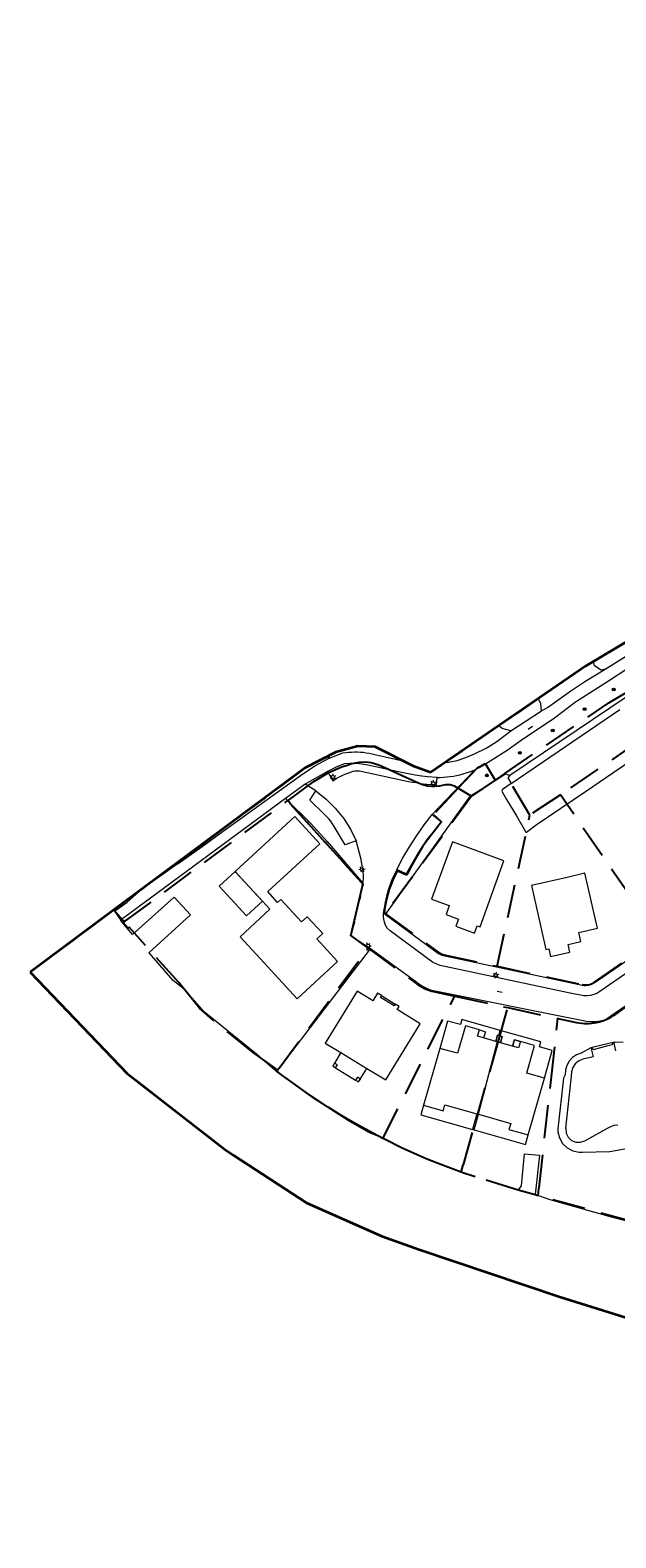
# Model space of a CAD drawing. Header units: metres. Extents: x 89872 to 94585, y 463299 to 469000.
# Tile 92 of 230: x 89872 to 89983, y 466177 to 466465. Entities that reach past the tile are written whole.
import ezdxf
from ezdxf.enums import TextEntityAlignment as Align

# ---------------------------------------------------------------- set-up
doc = ezdxf.new("R2010")
doc.units = ezdxf.units.M
doc.linetypes.add('HIDDEN', pattern=[9.525, 6.35, -3.175])
doc.layers.get('0').update_dxf_attribs({"linetype": 'CONTINUOUS'})
for name, color, linetype, lineweight in [('B-WE-GK-BESCHOEIING-G', 251, 'CONTINUOUS', 13), ('B-WE-GR-BEPLANTING_CULTUUR-G', 251, 'CONTINUOUS', 13), ('B-WE-GR-BOOM-S', 251, 'CONTINUOUS', 13), ('B-WE-IE-TERREINAFSCHEIDING-G', 251, 'CONTINUOUS', 13), ('B-WE-IE-TERREINAFSCHEIDING_KUNSTMATIG_HEKWERK-G', 251, 'CONTINUOUS', 13), ('B-WE-KL-ET_LS_OV_LICHTMAST-S', 251, 'CONTINUOUS', 13), ('B-WE-OB-BESCHOEIING-G', 251, 'CONTINUOUS', 13), ('B-WE-OG-TOPOGRAFIE_BEBOUWING-GV', 251, 'CONTINUOUS', 13), ('B-WE-OG-TOPOGRAFIE_BEBOUWING_LUIFEL-GV', 251, 'CONTINUOUS', 13), ('B-WE-OG-TOPOGRAFIE_HUISNUMMER-T25', 251, 'CONTINUOUS', 13), ('B-WE-OG-TOPOGRAFIE_STRAATNAAM-T18', 251, 'CONTINUOUS', 13), ('B-WE-OG-TOPOGRAFIE_WATER-GV', 251, 'CONTINUOUS', 13), ('B-WE-VH-VERHARDING-GV', 251, 'CONTINUOUS', 13), ('B_OVERBOUWLIJN_LIJN_1', 251, 'CONTINUOUS', 13), ('G04', 7, 'gemeentegr', 35), ('Percelen', 10, 'HIDDEN', 25)]:
    doc.layers.add(name, color=color, linetype=linetype, lineweight=lineweight)
doc.styles.get("Standard").update_dxf_attribs({"font": 'isocp.shx'})
doc.linetypes.add('gemeentegr', pattern='A,1,-2.25,[1,RTW.shx,S=1.25,R=0,X=0,Y=0],-2.25', length=5.5)

# ---------------------------------------------------------------- blocks, each defined once
blk = doc.blocks.new('Q_BOOM')
for radius in [0.27, 0.18, 0.09]:
    blk.add_circle((0, 0), radius)
blk = doc.blocks.new('OGT_BLOK2_AUTOCAD_OD_1_FMEBLOCK2')
at = {"layer": 'B-WE-VH-VERHARDING-GV'}
blk.add_line((9.74, -1.01), (9.74, -1.01), dxfattribs=at)
blk.add_lwpolyline([(-9.74, 0.82), (-9.19, 0.9), (-8.63, 0.95), (-8.07, 0.99), (-7.51, 1.01), (-6.95, 1.01), (-6.39, 0.98), (-5.83, 0.94), (-5.28, 0.87), (-4.72, 0.79), (-4.17, 0.68), (-3.63, 0.55), (-3.09, 0.41), (1.68, -0.66)], dxfattribs=at)
blk = doc.blocks.new('Q_LICHTMAST')
for points in [[(-0.26, 0.15), (-0.52, 0.3)], [(0, 0.3), (0, 0.6)], [(0.26, 0.15), (0.52, 0.3)], [(-0.26, -0.15), (-0.52, -0.3)], [(0, -0.3), (0, -0.6)], [(0.26, -0.15), (0.52, -0.3)]]:
    blk.add_lwpolyline(points)
blk.add_circle((0, 0), 0.3)
blk = doc.blocks.new('OGT_BLOK2_AUTOCAD_OD_1_FMEBLOCK12')
at = {"layer": 'B-WE-GR-BEPLANTING_CULTUUR-G'}
blk.add_line((-3.08, -2.27), (-3.28, -1.42), dxfattribs=at)
blk.add_lwpolyline([(2.88, 2.27), (3.28, 0.14), (3.03, -0.35)], dxfattribs=at)

msp = doc.modelspace()

# ---------------------------------------------------------------- linework, layer by layer
at = {"layer": 'B-WE-GK-BESCHOEIING-G'}
msp.add_lwpolyline([(89965.01, 466243.51), (89965.46, 466244.2), (89966.08, 466250.34), (89968.9, 466250.08), (89968.09, 466242.57)], dxfattribs=at)
at = {"layer": 'B-WE-GR-BEPLANTING_CULTUUR-G'}
for p, q in [((89958.66, 466324.59), (89960.47, 466321.5)), ((89904.67, 466308.91), (89904.28, 466309.01))]:
    msp.add_line(p, q, dxfattribs=at)
for points in [[(89981.4, 466342.73), (89980.67, 466342.54), (89979.39, 466343.32)], [(89969.27, 466334.75), (89969.18, 466336.16), (89968.66, 466337.08), (89968.66, 466337.08)], [(89963.48, 466330.93), (89961.8, 466331.42), (89961.19, 466331.9), (89961.18, 466331.94)], [(89928.71, 466325.66), (89928.89, 466326.02), (89928.87, 466326.25)]]:
    msp.add_lwpolyline(points, dxfattribs=at)
at = {"layer": 'B-WE-IE-TERREINAFSCHEIDING-G'}
for points in [[(89939.58, 466295.93), (89955.8, 466318.57), (89960.47, 466321.5)], [(89960.47, 466321.5), (89962.43, 466322.73), (89963.29, 466322.45)], [(89920.51, 466318.02), (89925.32, 466313.36), (89928.49, 466309.82), (89935.29, 466301.93)], [(89918.95, 466265.91), (89919.05, 466266.29), (89936.7, 466289.37)]]:
    msp.add_lwpolyline(points, dxfattribs=at)
at = {"layer": 'B-WE-IE-TERREINAFSCHEIDING_KUNSTMATIG_HEKWERK-G'}
msp.add_line((89889.64, 466294.59), (89890.06, 466294.9), dxfattribs=at)
at = {"layer": 'B-WE-OB-BESCHOEIING-G'}
for p, q in [((89887.96, 466296.62), (89887.83, 466296.8)), ((89887.98, 466296.59), (89887.96, 466296.62)), ((89888.01, 466296.55), (89887.98, 466296.59))]:
    msp.add_line(p, q, dxfattribs=at)
at = {"layer": 'B-WE-OG-TOPOGRAFIE_BEBOUWING-GV'}
for p, q in [((89962.14, 466306.17), (89952.34, 466309.77)), ((89910.94, 466304.12), (89911.1, 466303.95)), ((89911.1, 466303.95), (89912.79, 466302.11)), ((89977.57, 466303.8), (89974.21, 466303.01)), ((89960.88, 466271.67), (89960.58, 466271.76)), ((89961.5, 466271.49), (89960.88, 466271.67)), ((89931.08, 466269.62), (89936.05, 466266.59)), ((89949.92, 466270.41), (89946.83, 466259.57)), ((89929.52, 466267.06), (89930.08, 466266.7)), ((89934.82, 466264.58), (89934.25, 466264.94)), ((89966.79, 466253.92), (89969.86, 466264.75)), ((89956.16, 466254.98), (89956.46, 466254.89))]:
    msp.add_line(p, q, dxfattribs=at)
for points in [[(89916.16, 466298.46), (89917.58, 466296.93), (89911.89, 466291.69), (89915.68, 466287.54), (89922.73, 466279.88), (89930.46, 466287), (89926.52, 466291.3), (89927.62, 466292.31), (89924.66, 466295.51), (89923.58, 466294.52), (89919.62, 466298.79), (89919.04, 466298.25), (89917.16, 466300.29), (89927.07, 466309.43), (89922.33, 466314.6), (89911.02, 466304.2), (89910.94, 466304.12)], [(89952.34, 466309.77), (89948.35, 466298.87), (89951.74, 466297.63), (89951.12, 466295.94), (89953.5, 466295.06), (89952.98, 466293.69), (89956.54, 466292.37), (89957.05, 466293.79), (89957.59, 466293.6), (89962.14, 466306.17)], [(89974.21, 466303.01), (89967.38, 466301.44), (89967.64, 466300.33), (89970.15, 466289.25), (89970.69, 466289.37), (89971.02, 466287.91), (89974.69, 466288.76), (89974.37, 466290.22), (89976.8, 466290.78), (89976.44, 466292.52), (89979.94, 466293.32), (89977.57, 466303.8)], [(89912.79, 466302.11), (89915.5, 466299.19), (89916.16, 466298.46)], [(89936.05, 466266.59), (89939.64, 466264.41), (89946.2, 466275.11), (89941.83, 466277.8), (89942.19, 466278.39), (89941.45, 466278.85), (89941.25, 466278.51), (89940.73, 466278.83), (89938.6, 466280.13), (89938.81, 466280.47), (89938.04, 466280.95), (89937.17, 466279.5), (89936.8, 466279.72), (89934.16, 466281.35), (89928.08, 466271.44), (89931.08, 466269.62)], [(89958.28, 466272.41), (89957.13, 466272.73), (89957.48, 466273.93)], [(89960.88, 466271.67), (89957.21, 466257.89), (89957.31, 466257.86)], [(89965.28, 466271.73), (89964.92, 466270.53), (89963.8, 466270.85)], [(89930.08, 466266.7), (89930.46, 466267.27), (89929.87, 466267.63), (89929.52, 466267.06)], [(89934.25, 466264.94), (89933.89, 466264.37), (89934.46, 466264.01), (89934.82, 466264.58)]]:
    msp.add_lwpolyline(points, dxfattribs=at)
at = {"layer": 'B-WE-OG-TOPOGRAFIE_BEBOUWING_LUIFEL-GV'}
for p, q in [((89912.79, 466302.11), (89910.94, 466304.12)), ((89916.16, 466298.46), (89912.79, 466302.11)), ((89960.58, 466271.76), (89958.28, 466272.41)), ((89961.19, 466272.85), (89961.45, 466273.84)), ((89963.8, 466270.85), (89961.5, 466271.49)), ((89974.96, 466265.13), (89973.87, 466255.18)), ((89956.46, 466254.89), (89957.31, 466257.86))]:
    msp.add_line(p, q, dxfattribs=at)
for points in [[(89910.94, 466304.12), (89907.9, 466301.32), (89913.12, 466295.66), (89916.16, 466298.46)], [(89961.45, 466273.84), (89954.11, 466275.92), (89953.85, 466274.95), (89951.39, 466275.59), (89949.92, 466270.41)], [(89957.48, 466273.93), (89954.79, 466274.7), (89953.32, 466269.51), (89949.92, 466270.41)], [(89960.58, 466271.76), (89960.91, 466272.93), (89961.19, 466272.85)], [(89961.19, 466272.85), (89961.83, 466272.66), (89961.5, 466271.49)], [(89969.86, 466264.75), (89971.35, 466270), (89968.93, 466270.69), (89969.2, 466271.65), (89961.45, 466273.84)], [(89963.8, 466270.85), (89964.13, 466272.02), (89965.28, 466271.73)], [(89969.86, 466264.75), (89966.48, 466265.72), (89967.96, 466270.97), (89965.28, 466271.73)], [(89984.88, 466271.61), (89983.29, 466271.57), (89983.19, 466271.61), (89978.7, 466270.5), (89976.83, 466269.53), (89975.96, 466269.2), (89975.19, 466268.68), (89974.56, 466267.99), (89974.1, 466267.17), (89973.85, 466266.27), (89973.79, 466265.38), (89973.46, 466264.76), (89972.4, 466255.09)], [(89983.48, 466269.96), (89983.11, 466271.43), (89982.79, 466271.35), (89982.83, 466271.11), (89981.92, 466270.88), (89979.12, 466270.16), (89979.06, 466270.4), (89978.74, 466270.32), (89979.12, 466268.82), (89977.14, 466268.35), (89976.37, 466268), (89975.73, 466267.46), (89975.26, 466266.77), (89974.99, 466265.97), (89974.96, 466265.13)], [(89946.83, 466259.57), (89946.32, 466257.75), (89956.16, 466254.98)], [(89946.83, 466259.57), (89950.57, 466258.5), (89950.91, 466259.67), (89956.99, 466257.95), (89956.16, 466254.98)], [(89957.31, 466257.86), (89963.43, 466256.12), (89963.1, 466254.97), (89966.79, 466253.92)], [(89956.46, 466254.89), (89966.28, 466252.12), (89966.79, 466253.92)], [(89972.4, 466255.09), (89972.44, 466254.53), (89972.73, 466253.35), (89973.33, 466252.3), (89974.2, 466251.45), (89975.27, 466250.88), (89976.46, 466250.62), (89977.11, 466250.66), (89982.33, 466250.79), (89985.86, 466251.42)], [(89973.87, 466255.18), (89973.95, 466255.17), (89974.02, 466254.28), (89974.4, 466253.48), (89975.04, 466252.88), (89975.85, 466252.54), (89976.74, 466252.52), (89977.57, 466252.82), (89981.87, 466255.23), (89982.48, 466255.55), (89983.13, 466255.77), (89983.81, 466255.87)]]:
    msp.add_lwpolyline(points, dxfattribs=at)
at = {"layer": 'B-WE-OG-TOPOGRAFIE_STRAATNAAM-T18'}
for p, q in [((89966.74, 466331.29), (89967.57, 466331.85)), ((89960.84, 466281.35), (89961.82, 466281.14))]:
    msp.add_line(p, q, dxfattribs=at)
at = {"layer": 'B-WE-OG-TOPOGRAFIE_WATER-GV'}
for p, q in [((89887.96, 466296.62), (89887.84, 466296.8)), ((89887.98, 466296.59), (89887.96, 466296.62)), ((89888.01, 466296.55), (89887.98, 466296.59)), ((89889.15, 466294.89), (89888.01, 466296.55)), ((89919.84, 466265.26), (89918.95, 466265.91))]:
    msp.add_line(p, q, dxfattribs=at)
for points in [[(90106.76, 466359.07), (90097.12, 466362.96), (90086.08, 466367.1), (90080.41, 466369.2), (90076.07, 466370.64), (90072.89, 466371.13), (90065.51, 466371.22), (90060.82, 466370.21), (90051.48, 466366.4), (90044.03, 466363.53), (90032.88, 466358.93), (90029.1, 466357.35), (90025.8, 466355.77), (90022.41, 466354.61), (90019.17, 466353.16), (90016.42, 466352.24), (90014.28, 466350.78), (90011.36, 466349.87), (90000.07, 466345.42), (89995.39, 466343.64), (89985.43, 466337.35), (89963.29, 466322.45)], [(89963.49, 466320.89), (89984.2, 466335.01)], [(89963.49, 466320.89), (89961.84, 466319.77), (89961.72, 466319.42), (89962.64, 466317.83), (89964.51, 466314.72), (89965.98, 466312.18), (89966.29, 466311.62), (89966.47, 466311.65), (89968.28, 466313.01), (89977.69, 466319.37), (89989.46, 466327.48)], [(89963.29, 466322.45), (89962.86, 466321.96), (89963.49, 466320.89)], [(89894.53, 466288.65), (89902.45, 466295.85), (89899.35, 466299.21), (89891.38, 466292.1)], [(89891.38, 466292.1), (89889.12, 466294.86), (89889.15, 466294.89)], [(89918.95, 466265.91), (89915.03, 466269.34), (89905.13, 466277.31), (89901.29, 466281.62), (89899.13, 466283.38), (89894.57, 466288.6), (89894.53, 466288.65)], [(89939.09, 466253.32), (89936.39, 466254.38), (89932.56, 466256.62), (89925.79, 466260.95), (89922.44, 466263.37)], [(89986.79, 466237.15), (89982.19, 466238.38), (89970.97, 466241.54), (89968.09, 466242.57)]]:
    msp.add_lwpolyline(points, dxfattribs=at)
at = {"layer": 'B-WE-VH-VERHARDING-GV'}
for p, q in [((89981.4, 466342.73), (89985.5, 466345.24)), ((89963.48, 466330.93), (89969.27, 466334.75)), ((89928.71, 466325.66), (89931.45, 466326.72)), ((89956.63, 466323.54), (89948.48, 466314.99)), ((89924.27, 466320.78), (89920.51, 466318.02)), ((89928.56, 466323.18), (89924.27, 466320.78)), ((89926.34, 466319.49), (89924.27, 466320.78)), ((89904.67, 466308.91), (89908.66, 466311.79)), ((89900.11, 466305.65), (89904.67, 466308.91)), ((89900.11, 466305.65), (89893.12, 466300.67)), ((89899.99, 466305.83), (89900.11, 466305.65)), ((89893.12, 466300.67), (89893.1, 466300.71)), ((89887.98, 466296.59), (89887.98, 466296.59)), ((89939.18, 466296.25), (89939.58, 466295.93))]:
    msp.add_line(p, q, dxfattribs=at)
for points in [[(90060.36, 466373.62), (90053.26, 466370.59), (90047.68, 466368.13), (90038.8, 466364.89), (90034.34, 466363.3), (90032.16, 466362.48), (90027.18, 466360.68), (90012.72, 466355.59), (90011.86, 466355.28), (90005.52, 466352.77), (90002.12, 466351.08), (90000, 466349.94), (89992.9, 466346.51), (89987.64, 466343.82), (89985.55, 466342.69), (89982.04, 466340.39), (89975.79, 466336.44), (89971.79, 466333.33), (89965.4, 466329.08), (89962.73, 466327.19), (89958.66, 466324.59)], [(89969.27, 466334.75), (89970.46, 466335.41), (89974.86, 466338.58), (89977.58, 466340.37), (89981.4, 466342.73)], [(89939.58, 466295.93), (89949.65, 466288.51), (89950.3, 466288.17), (89977.39, 466282.43), (89977.81, 466282.43), (89978.23, 466282.49), (89978.63, 466282.6), (89979.02, 466282.77), (89979.38, 466282.99), (89980.26, 466283.53), (90011.25, 466304.91), (90082.25, 466333.12)], [(89950.94, 466324.9), (89951.56, 466324.96), (89953.25, 466325.29), (89954.89, 466325.86), (89956.54, 466326.54), (89958.77, 466327.63), (89960.8, 466328.91), (89963.48, 466330.93)], [(89908.66, 466311.79), (89921.8, 466321.3), (89923.38, 466322.44), (89926.09, 466324.28), (89928.71, 466325.66)], [(89931.79, 466324.63), (89930.42, 466324.16), (89928.56, 466323.18)], [(89928.56, 466323.18), (89929.54, 466321.44), (89930.39, 466321.98), (89930.93, 466322.24), (89931.47, 466322.48), (89932.02, 466322.72), (89932.57, 466322.94), (89933.13, 466323.15), (89933.42, 466323.23), (89933.73, 466323.29), (89934.04, 466323.32), (89934.34, 466323.32), (89934.65, 466323.29), (89943.96, 466321.31), (89944.66, 466321.18), (89945.35, 466321.07), (89946.05, 466320.96), (89946.75, 466320.86), (89947.45, 466320.78), (89949.3, 466320.63), (89949.43, 466322.06)], [(89949.43, 466322.06), (89947.58, 466322.19), (89946.53, 466322.32), (89945.24, 466322.49), (89942.93, 466322.95), (89940.84, 466323.38), (89938.88, 466323.82), (89935.93, 466324.44), (89934.62, 466324.67), (89933.65, 466324.75), (89932.79, 466324.75), (89931.79, 466324.63)], [(89949.43, 466322.06), (89950, 466322.06), (89950.63, 466322.09), (89951.26, 466322.15), (89951.89, 466322.22), (89952.51, 466322.32), (89953.13, 466322.44), (89953.74, 466322.57), (89954.35, 466322.73), (89954.96, 466322.91), (89955.56, 466323.1), (89956.15, 466323.32), (89956.63, 466323.54)], [(89958.66, 466324.59), (89957.83, 466324.11), (89956.63, 466323.54)], [(89920.51, 466318.02), (89889.73, 466295.33), (89889.24, 466294.98), (89889.15, 466294.89)], [(89933.99, 466310), (89931.87, 466309.19), (89929.83, 466312.72), (89929.5, 466313.22), (89929.14, 466313.71), (89928.76, 466314.18), (89928.36, 466314.63), (89927.93, 466315.06), (89925.15, 466317.71), (89926.34, 466319.49)], [(89926.34, 466319.49), (89928.27, 466317.95), (89930.02, 466316.21), (89931.57, 466314.29), (89932.9, 466312.21), (89933.99, 466310)], [(89948.48, 466314.99), (89950.22, 466313.6), (89947.47, 466310.24), (89946.62, 466308.97), (89945.8, 466307.68), (89945.02, 466306.37), (89944.26, 466305.04), (89943.54, 466303.69), (89941.73, 466304.5)], [(89941.73, 466304.5), (89942.9, 466306.71), (89944.17, 466308.86), (89945.52, 466310.97), (89946.96, 466313.01), (89948.48, 466314.99)], [(89935.29, 466301.93), (89935.35, 466302.33), (89935.39, 466302.74), (89935.4, 466303.15), (89935.38, 466303.56), (89935.34, 466303.97), (89935.16, 466305.2), (89934.93, 466306.41), (89934.66, 466307.62), (89934.34, 466308.82), (89933.99, 466310)], [(90030.81, 466305.22), (90014.56, 466298.67), (89981.52, 466275.83), (89980.81, 466275.66), (89980.09, 466275.54), (89979.36, 466275.48), (89978.63, 466275.47), (89977.9, 466275.52), (89948.41, 466281.48), (89947.74, 466281.73), (89947.09, 466282.02), (89946.46, 466282.35), (89945.85, 466282.73), (89945.27, 466283.15), (89936.7, 466289.37)], [(89941.73, 466304.5), (89940.88, 466302.75), (89940.46, 466301.65), (89940.1, 466300.55), (89939.78, 466299.42), (89939.52, 466298.29), (89939.3, 466297.14), (89939.27, 466296.96), (89939.24, 466296.79), (89939.21, 466296.61), (89939.2, 466296.43), (89939.18, 466296.25)], [(89887.98, 466296.59), (89890.4, 466298.26), (89893.12, 466300.67)], [(89936.7, 466289.37), (89932.9, 466291.89), (89935.29, 466301.93)], [(90010.88, 466302.26), (89980.4, 466281.23), (89979.85, 466280.91), (89979.27, 466280.66), (89978.65, 466280.49), (89978.02, 466280.41), (89977.38, 466280.41), (89974.45, 466281.01), (89949.98, 466286.22), (89949.68, 466286.33), (89949.39, 466286.45), (89949.1, 466286.58), (89948.81, 466286.72), (89948.53, 466286.87), (89940.44, 466292.84), (89939.88, 466293.35), (89939.61, 466293.89), (89939.4, 466294.46), (89939.26, 466295.05), (89939.19, 466295.65), (89939.18, 466296.25)]]:
    msp.add_lwpolyline(points, dxfattribs=at)
at = {"layer": 'B_OVERBOUWLIJN_LIJN_1'}
msp.add_line((89938.81, 466280.47), (89941.45, 466278.85), dxfattribs=at)
for points in [[(89957.48, 466273.93), (89958.61, 466273.58), (89958.28, 466272.41)], [(89961.5, 466271.49), (89961.83, 466272.66), (89960.91, 466272.93), (89960.58, 466271.76)], [(89965.28, 466271.73), (89964.13, 466272.02), (89963.8, 466270.85)], [(89931.08, 466269.62), (89929.87, 466267.63), (89929.52, 466267.06), (89930.08, 466266.7), (89933.89, 466264.37), (89934.46, 466264.01), (89936.05, 466266.59)]]:
    msp.add_lwpolyline(points, dxfattribs=at)
at = {"layer": 'G04', "flags": 128}
msp.add_lwpolyline([(91850.13, 468411.97), (91843.55, 468405.59), (91838.79, 468398.01), (91834.85, 468387.36), (91832.72, 468362.65), (91839.79, 468348.62), (91846.13, 468336.03), (91847.97, 468332.39), (91851.13, 468324.92), (91850.03, 468319.75), (91834.88, 468291.11), (91819.18, 468261.42), (91815.07, 468251.21), (91809.47, 468221.22), (91808.12, 468213.95), (91805.04, 468206.84), (91799.5, 468198.47), (91790.73, 468187.78), (91778.54, 468171.54), (91771.95, 468159.37), (91769.39, 468153.14), (91768.6, 468150.86), (91763, 468134.6), (91760.38, 468127.16), (91756.54, 468118.92), (91728.77, 468069.12), (91738.58, 468072.57), (91752.17, 468076.29), (91760.6, 468078.53), (91779.45, 468084.02), (91788.75, 468086.31), (91791.09, 468086.88), (91802.47, 468089.49), (91812.71, 468091.13), (91823.5, 468092.43), (91835.64, 468093.28), (91848.6, 468093.53), (91857.94, 468093.47), (91872.55, 468092.17), (91890.59, 468090.09), (91909.12, 468087.5), (91924.19, 468085.55), (91938.16, 468084.3), (91949.21, 468083.34), (91956.64, 468083.07), (91965.37, 468084.21), (91979.47, 468086.42), (91997.78, 468090.26), (92000, 468090.88), (92031.09, 468099.48), (92034.39, 468090.57), (92035.39, 468087.87), (92040.67, 468073.65), (92043.61, 468040.61), (92037.46, 468021.89), (92030.27, 468000), (92023.53, 467979.49), (92022.29, 467977.44), (92021.1, 467975.47), (92000, 467940.59), (91998.91, 467938.78), (91980.03, 467907.98), (91941.83, 467844.72), (91928.74, 467852.65), (91917.08, 467845.72), (91909.12, 467836.69), (91903.94, 467827.09), (91903.68, 467826.61), (91895.8, 467791.89), (91888.8, 467767.45), (91888.2, 467765.57), (91884.97, 467755.36), (91883.28, 467750), (91879.67, 467738.58), (91884.22, 467738.34), (91878.28, 467723.67), (91862.36, 467683.91), (91861.52, 467681.81), (91855.02, 467665.48), (91854.54, 467664.27), (91852.88, 467660.11), (91852.36, 467658.81), (91792.47, 467640.26), (91787.65, 467627.75), (91784.38, 467619.38), (91791.33, 467616.4), (91791.2, 467615.51), (91790.82, 467612.97), (91840.8, 467581.24), (91843.65, 467573.99), (91822.14, 467507.77), (91819.61, 467500), (91805.73, 467457.4), (91781.93, 467384.37), (91775.01, 467362.82), (91766.98, 467337.81), (91736.49, 467250), (91715.44, 467189.4), (91714.37, 467186.31), (91684.44, 467099.92), (91660.3, 467030.44), (91649.74, 467000), (91615.16, 466900.35), (91571.28, 466773.64), (91563.09, 466750), (91536.55, 466673.43), (91521.12, 466628.88), (91500, 466568), (91494.85, 466553.15), (91464.02, 466554.89), (91466.58, 466573.13), (91441.36, 466572.1), (91303.2, 466576.33), (91243.76, 466579.12), (91243.75, 466575.59), (91230.75, 466576.46), (91220.08, 466569.55), (91083.3, 466519.09), (91074.4, 466517.41), (91068.38, 466517.36), (91055.96, 466517.87), (91042.08, 466518.46), (91040.64, 466518.05), (91039.53, 466517.65), (91038.82, 466517.17), (91037.76, 466515.52), (91037.23, 466513.35), (91037.06, 466511.43), (91037, 466500), (91036.98, 466496.04), (91016.35, 466494.25), (91015.63, 466494.18), (91000, 466492.83), (90952.55, 466488.72), (90913.64, 466484.41), (90883.49, 466481.07), (90860.97, 466478.57), (90819.4, 466472.75), (90816.53, 466472.26), (90805.15, 466470.33), (90790.9, 466467.91), (90790.65, 466467.83), (90786.49, 466466.39), (90753.81, 466455.65), (90747.39, 466453.54), (90654.55, 466423.04), (90596.98, 466404.49), (90562.47, 466393.6), (90510.48, 466376.89), (90500, 466373.58), (90486.92, 466369.46), (90485.67, 466369.06), (90456.64, 466360.75), (90417.05, 466350.84), (90413.71, 466350), (90358.92, 466337.24), (90356.24, 466336.62), (90306.21, 466324.63), (90267.49, 466315.16), (90257.95, 466312.83), (90231.81, 466306.54), (90222.24, 466304.08), (90207.54, 466309.46), (90195.97, 466315.9), (90194.26, 466316.95), (90176.07, 466328.04), (90175.09, 466328.63), (90174.52, 466328.98), (90157.03, 466338.86), (90140.91, 466347.13), (90137.55, 466348.81), (90121.69, 466356.76), (90115.8, 466359.28), (90113.06, 466360.46), (90103.17, 466364.55), (90096.01, 466367.31), (90093.68, 466368.25), (90084.28, 466372.05), (90073.34, 466375.83), (90065.02, 466379.45), (90055.03, 466376.08), (90052.22, 466375.13), (90000, 466355.18), (89993.35, 466352.63), (89977.66, 466343.27), (89948.17, 466323), (89945.04, 466324.15), (89937.63, 466327.88), (89934.29, 466328.04), (89930.12, 466326.89), (89924.29, 466323.87), (89887.83, 466296.8), (89871.9, 466284.97), (89890.37, 466265.63), (89909.15, 466251.02), (89910.71, 466250), (89924.52, 466240.97), (89938.91, 466234.61), (89946.01, 466232.06), (89972.78, 466223.04), (89991.66, 466217.12), (90000, 466214.72), (90008.93, 466212.15), (90053.17, 466197.99), (90131.05, 466177.04), (90246.78, 466147.88), (90381.64, 466120.49), (90419.11, 466113.14), (90486.12, 466099.12), (90500, 466095.31), (90508.62, 466092.94), (90528.26, 466086.81), (90549.57, 466078.72), (90573.68, 466068.23), (90592.78, 466058.74), (90613.33, 466046.39), (90639.73, 466025.12), (90660.89, 466007.96), (90668.38, 466000), (90669.74, 465998.55), (90706.41, 465954.13), (90719.34, 465939.06), (90732.77, 465921.48), (90749.27, 465894.73), (90758.59, 465878.45), (90765.69, 465864.27), (90769.72, 465854.25), (90777.94, 465830.24), (90785.15, 465805.74), (90795.9, 465764.18), (90799.08, 465750), (90804.64, 465725.13), (90808.64, 465705.73), (90811.48, 465686.28), (90813.51, 465667.73), (90814.33, 465653.29), (90814.31, 465632.37), (90813.48, 465615.87), (90807.88, 465558.14), (90805.43, 465519.02), (90803.42, 465500), (90802.3, 465489.38), (90800.77, 465474.98), (90799.03, 465463.7), (90796.98, 465454.32), (90794.88, 465446.09), (90792.13, 465436.8), (90787.93, 465425.86), (90778.97, 465404.64), (90771.91, 465388.72), (90766.17, 465377.37), (90754.83, 465357.25), (90746.16, 465342.14), (90740.98, 465333.85), (90736.24, 465326.28), (90703.82, 465279.13), (90684, 465250), (90683.4, 465249.12), (90681.27, 465245.99), (90671.63, 465227.59), (90628.18, 465144.59), (90598.58, 465085.52), (90590.82, 465068.2), (90584.47, 465051.19), (90575.96, 465007.11), (90575.96, 465000), (90575.97, 464994.56), (90576.93, 464940.82), (90571.8, 464856.83), (90571.68, 464854.78), (90566.85, 464822.52), (90566.43, 464806.17), (90566.9, 464789.33), (90567.3, 464767.29), (90568.64, 464750), (90569.06, 464744.62), (90570.28, 464725.4), (90570.6, 464708.3), (90570.76, 464689.64), (90572.45, 464670.59), (90574.1, 464660.7), (90577.49, 464644.86), (90582.83, 464625.08), (90590.22, 464593.89), (90596.61, 464572.31), (90608.03, 464538.66), (90617.42, 464505), (90619, 464500), (90620.46, 464495.41), (90635.19, 464457.9), (90649.85, 464420.74), (90666.07, 464382.4), (90684.4, 464339.43), (90711.01, 464289.47), (90721.04, 464269.18), (90730.01, 464250), (90741.62, 464225.18), (90755.85, 464195.33), (90762.73, 464180.92)], dxfattribs=at)
msp.add_lwpolyline([(91850.13, 468411.97), (91843.55, 468405.59), (91838.79, 468398.01), (91834.85, 468387.36), (91832.72, 468362.65), (91839.79, 468348.62), (91846.13, 468336.03), (91847.97, 468332.39), (91851.13, 468324.92), (91850.03, 468319.75), (91834.88, 468291.11), (91819.18, 468261.42), (91815.07, 468251.21), (91809.47, 468221.22), (91808.12, 468213.95), (91805.04, 468206.84), (91799.5, 468198.47), (91790.73, 468187.78), (91778.54, 468171.54), (91771.95, 468159.37), (91769.39, 468153.14), (91768.6, 468150.86), (91763, 468134.6), (91760.38, 468127.16), (91756.54, 468118.92), (91728.77, 468069.12), (91738.58, 468072.57), (91752.17, 468076.29), (91760.6, 468078.53), (91779.45, 468084.02), (91788.75, 468086.31), (91791.09, 468086.88), (91802.47, 468089.49), (91812.71, 468091.13), (91823.5, 468092.43), (91835.64, 468093.28), (91848.6, 468093.53), (91857.94, 468093.47), (91872.55, 468092.17), (91890.59, 468090.09), (91909.12, 468087.5), (91924.19, 468085.55), (91938.16, 468084.3), (91949.21, 468083.34), (91956.64, 468083.07), (91965.37, 468084.21), (91979.47, 468086.42), (91997.78, 468090.26), (92000, 468090.88), (92031.09, 468099.48), (92034.39, 468090.57), (92035.39, 468087.87), (92040.67, 468073.65), (92043.61, 468040.61), (92037.46, 468021.89), (92030.27, 468000), (92023.53, 467979.49), (92022.29, 467977.44), (92021.1, 467975.47), (92000, 467940.59), (91998.91, 467938.78), (91980.03, 467907.98), (91941.83, 467844.72), (91928.74, 467852.65), (91917.08, 467845.72), (91909.12, 467836.69), (91903.94, 467827.09), (91903.68, 467826.61), (91895.8, 467791.89), (91888.8, 467767.45), (91888.2, 467765.57), (91884.97, 467755.36), (91883.28, 467750), (91879.67, 467738.58), (91884.22, 467738.34), (91878.28, 467723.67), (91862.36, 467683.91), (91861.52, 467681.81), (91855.02, 467665.48), (91854.54, 467664.27), (91852.88, 467660.11), (91852.36, 467658.81), (91792.47, 467640.26), (91787.65, 467627.75), (91784.38, 467619.38), (91791.33, 467616.4), (91791.2, 467615.51), (91790.82, 467612.97), (91840.8, 467581.24), (91843.65, 467573.99), (91822.14, 467507.77), (91819.61, 467500), (91805.73, 467457.4), (91781.93, 467384.37), (91775.01, 467362.82), (91766.98, 467337.81), (91736.49, 467250), (91715.44, 467189.4), (91714.37, 467186.31), (91684.44, 467099.92), (91660.3, 467030.44), (91649.74, 467000), (91615.16, 466900.35), (91571.28, 466773.64), (91563.09, 466750), (91536.55, 466673.43), (91521.12, 466628.88), (91500, 466568), (91494.85, 466553.15), (91464.02, 466554.89), (91466.58, 466573.13), (91441.36, 466572.1), (91303.2, 466576.33), (91243.76, 466579.12), (91243.75, 466575.59), (91230.75, 466576.46), (91220.08, 466569.55), (91083.3, 466519.09), (91074.4, 466517.41), (91068.38, 466517.36), (91055.96, 466517.87), (91042.08, 466518.46), (91040.64, 466518.05), (91039.53, 466517.65), (91038.82, 466517.17), (91037.76, 466515.52), (91037.23, 466513.35), (91037.06, 466511.43), (91037, 466500), (91036.98, 466496.04), (91016.35, 466494.25), (91015.63, 466494.18), (91000, 466492.83), (90952.55, 466488.72), (90913.64, 466484.41), (90883.49, 466481.07), (90860.97, 466478.57), (90819.4, 466472.75), (90816.53, 466472.26), (90805.15, 466470.33), (90790.9, 466467.91), (90790.65, 466467.83), (90786.49, 466466.39), (90753.81, 466455.65), (90747.39, 466453.54), (90654.55, 466423.04), (90596.98, 466404.49), (90562.47, 466393.6), (90510.48, 466376.89), (90500, 466373.58), (90486.92, 466369.46), (90485.67, 466369.06), (90456.64, 466360.75), (90417.05, 466350.84), (90413.71, 466350), (90358.92, 466337.24), (90356.24, 466336.62), (90306.21, 466324.63), (90267.49, 466315.16), (90257.95, 466312.83), (90231.81, 466306.54), (90222.24, 466304.08), (90207.54, 466309.46), (90195.97, 466315.9), (90194.26, 466316.95), (90176.07, 466328.04), (90175.09, 466328.63), (90174.52, 466328.98), (90157.03, 466338.86), (90140.91, 466347.13), (90137.55, 466348.81), (90121.69, 466356.76), (90115.8, 466359.28), (90113.06, 466360.46), (90103.17, 466364.55), (90096.01, 466367.31), (90093.68, 466368.25), (90084.28, 466372.05), (90073.34, 466375.83), (90065.02, 466379.45), (90055.03, 466376.08), (90052.22, 466375.13), (90000, 466355.18), (89993.35, 466352.63), (89977.66, 466343.27), (89948.17, 466323), (89945.04, 466324.15), (89937.63, 466327.88), (89934.29, 466328.04), (89930.12, 466326.89), (89924.29, 466323.87), (89887.83, 466296.8), (89871.9, 466284.97), (89890.37, 466265.63), (89909.15, 466251.02), (89910.71, 466250), (89924.52, 466240.97), (89938.91, 466234.61), (89946.01, 466232.06), (89972.78, 466223.04), (89991.66, 466217.12), (90000, 466214.72), (90008.93, 466212.15), (90053.17, 466197.99), (90131.05, 466177.04), (90246.78, 466147.88), (90381.64, 466120.49), (90419.11, 466113.14), (90486.12, 466099.12), (90500, 466095.31), (90508.62, 466092.94), (90528.26, 466086.81), (90549.57, 466078.72), (90573.68, 466068.23), (90592.78, 466058.74), (90613.33, 466046.39), (90639.73, 466025.12), (90660.89, 466007.96), (90668.38, 466000), (90669.74, 465998.55), (90706.41, 465954.13), (90719.34, 465939.06), (90732.77, 465921.48), (90749.27, 465894.73), (90758.59, 465878.45), (90765.69, 465864.27), (90769.72, 465854.25), (90777.94, 465830.24), (90785.15, 465805.74), (90795.9, 465764.18), (90799.08, 465750), (90804.64, 465725.13), (90808.64, 465705.73), (90811.48, 465686.28), (90813.51, 465667.73), (90814.33, 465653.29), (90814.31, 465632.37), (90813.48, 465615.87), (90807.88, 465558.14), (90805.43, 465519.02), (90803.42, 465500), (90802.3, 465489.38), (90800.77, 465474.98), (90799.03, 465463.7), (90796.98, 465454.32), (90794.88, 465446.09), (90792.13, 465436.8), (90787.93, 465425.86), (90778.97, 465404.64), (90771.91, 465388.72), (90766.17, 465377.37), (90754.83, 465357.25), (90746.16, 465342.14), (90740.98, 465333.85), (90736.24, 465326.28), (90703.82, 465279.13), (90684, 465250), (90683.4, 465249.12), (90681.27, 465245.99), (90671.63, 465227.59), (90628.18, 465144.59), (90598.58, 465085.52), (90590.82, 465068.2), (90584.47, 465051.19), (90575.96, 465007.11), (90575.96, 465000), (90575.97, 464994.56), (90576.93, 464940.82), (90571.8, 464856.83), (90571.68, 464854.78), (90566.85, 464822.52), (90566.43, 464806.17), (90566.9, 464789.33), (90567.3, 464767.29), (90568.64, 464750), (90569.06, 464744.62), (90570.28, 464725.4), (90570.6, 464708.3), (90570.76, 464689.64), (90572.45, 464670.59), (90574.1, 464660.7), (90577.49, 464644.86), (90582.83, 464625.08), (90590.22, 464593.89), (90596.61, 464572.31), (90608.03, 464538.66), (90617.42, 464505), (90619, 464500), (90620.46, 464495.41), (90635.19, 464457.9), (90649.85, 464420.74), (90666.07, 464382.4), (90684.4, 464339.43), (90711.01, 464289.47), (90721.04, 464269.18), (90730.01, 464250), (90741.62, 464225.18), (90755.85, 464195.33), (90762.73, 464180.92)], dxfattribs=at)
at = {"layer": 'Percelen'}
for p, q in [((89987.91, 466329.04), (89972.89, 466318.74)), ((89960.45, 466321.55), (89955.97, 466318.52)), ((89962.34, 466322.84), (89960.45, 466321.55)), ((89967.1, 466314.89), (89962.34, 466322.84)), ((89955.97, 466318.52), (89939.58, 466296.06)), ((89953.44, 466319.99), (89955.97, 466318.52)), ((89972.89, 466318.74), (89967.1, 466314.89)), ((89991.65, 466291.5), (89972.89, 466318.74)), ((89960.85, 466286.06), (89967.1, 466314.89)), ((89887.83, 466296.8), (89889.83, 466294.52)), ((89952.78, 466280.37), (89962.9, 466278.18)), ((89962.9, 466278.18), (89972.4, 466276.12))]:
    msp.add_line(p, q, dxfattribs=at)
for points in [[(90052.22, 466375.13), (89993.35, 466352.63), (89977.66, 466343.27), (89948.17, 466323), (89945.04, 466324.15), (89937.63, 466327.88), (89934.29, 466328.04), (89930.12, 466326.89), (89924.29, 466323.87), (89887.83, 466296.8)], [(89962.34, 466322.84), (89982.15, 466336.28), (89996.98, 466345.14), (90014.43, 466351.8), (90060.35, 466369.34)], [(89921.02, 466317.68), (89925.9, 466321.3), (89928.68, 466322.93), (89931.23, 466324.06), (89932.33, 466324.43), (89932.93, 466324.63), (89934.62, 466325), (89935.85, 466325.03), (89936.85, 466324.9), (89938.31, 466324.44), (89940.15, 466323.64), (89943.58, 466322.08), (89946.47, 466320.81), (89947.6, 466320.47), (89948.38, 466320.37), (89948.96, 466320.39), (89949.89, 466320.48), (89951.06, 466320.7), (89951.51, 466320.73), (89951.88, 466320.69), (89952.32, 466320.6), (89952.69, 466320.44), (89953.44, 466319.99)], [(89953.44, 466319.99), (89957.12, 466323.9), (89957.42, 466324.07), (89958.26, 466324.55), (89958.55, 466324.74), (89960.45, 466321.55)], [(89889.83, 466294.52), (89920.88, 466317.58), (89921.02, 466317.68)], [(89921.02, 466317.68), (89921.21, 466317.43), (89921.48, 466317.07), (89921.43, 466317.03), (89924.6, 466313.56), (89924.65, 466313.6), (89924.94, 466313.25), (89924.89, 466313.21), (89928.05, 466309.74), (89928.1, 466309.78), (89928.39, 466309.43), (89928.35, 466309.39), (89931.5, 466305.92), (89931.55, 466305.96), (89931.84, 466305.6), (89931.79, 466305.57), (89934.94, 466302.08), (89934.98, 466302.12), (89935.29, 466301.77), (89935.18, 466301.33), (89935.12, 466301.34), (89934.67, 466299.39), (89934.73, 466299.37), (89934.61, 466298.82), (89934.55, 466298.83), (89933.55, 466294.46), (89933.61, 466294.45), (89933.48, 466293.89), (89933.42, 466293.91), (89932.99, 466292.07), (89933.05, 466292.06), (89933.01, 466291.91), (89933.13, 466291.83), (89933.1, 466291.78), (89935.89, 466289.78), (89935.93, 466289.83), (89936.3, 466289.56), (89936.26, 466289.5)], [(89953.44, 466319.99), (89948.73, 466314.98), (89950.27, 466313.62), (89947.23, 466309.66), (89946.64, 466308.84), (89946.12, 466307.98), (89945.61, 466307.11), (89945.12, 466306.24), (89944.61, 466305.37), (89944.15, 466304.48), (89943.61, 466303.45), (89941.79, 466304.29), (89941.05, 466302.66), (89940.66, 466301.73), (89940.3, 466300.79), (89940, 466299.84), (89939.76, 466298.86), (89939.56, 466297.89), (89939.41, 466296.9), (89939.37, 466296.22), (89939.58, 466296.06)], [(89887.83, 466296.8), (89871.9, 466284.97), (89890.37, 466265.63), (89909.15, 466251.02), (89924.52, 466240.97), (89938.91, 466234.61), (89946.01, 466232.06), (89972.78, 466223.04), (89991.66, 466217.12), (90008.93, 466212.15), (90053.17, 466197.99), (90131.05, 466177.04), (90246.78, 466147.88), (90381.64, 466120.49), (90419.11, 466113.14), (90486.12, 466099.12), (90508.62, 466092.94), (90528.26, 466086.81), (90549.57, 466078.72), (90573.68, 466068.23)], [(89939.58, 466296.06), (89949.6, 466288.76), (89949.94, 466288.54), (89950.31, 466288.37), (89950.7, 466288.25), (89960.85, 466286.06)], [(89919.04, 466266.3), (89914.35, 466269.62), (89906.76, 466275.82), (89904.15, 466278.11), (89900.24, 466282.98), (89890.73, 466293.52), (89890.47, 466293.31), (89889.61, 466294.36), (89889.83, 466294.52)], [(89919.04, 466266.3), (89919.3, 466266.64), (89936.03, 466289.18), (89936.07, 466289.23), (89936.26, 466289.5)], [(89936.26, 466289.5), (89945.57, 466282.71), (89946.22, 466282.26), (89946.91, 466281.89), (89947.63, 466281.57), (89948.38, 466281.33), (89952.78, 466280.37)], [(89960.85, 466286.06), (89977.04, 466282.57), (89977.52, 466282.51), (89978.01, 466282.52), (89978.49, 466282.62), (89978.95, 466282.79), (89979.37, 466283.03), (89991.65, 466291.5)], [(89939.07, 466253.24), (89952.74, 466280.28), (89952.78, 466280.37)], [(89954.01, 466246.83), (89954.4, 466248.21), (89954.41, 466248.25), (89956.83, 466256.76), (89961.05, 466271.63), (89962.9, 466278.18)], [(89972.4, 466276.12), (89975.94, 466275.36), (89976.43, 466275.27), (89976.92, 466275.21), (89977.41, 466275.17), (89977.9, 466275.16), (89978.39, 466275.17), (89978.88, 466275.21), (89979.37, 466275.28), (89979.86, 466275.37), (89980.34, 466275.48), (89980.81, 466275.62), (89981.27, 466275.79), (89981.73, 466275.98), (89982.17, 466276.19), (89982.61, 466276.43), (89983.03, 466276.68), (89983.43, 466276.96), (89986.38, 466279.02)], [(89968.67, 466242.32), (89968.82, 466243.71), (89968.83, 466243.82), (89971.11, 466264.42), (89972.4, 466276.1), (89972.4, 466276.12)], [(89939.07, 466253.24), (89939.05, 466253.26), (89937.27, 466254.17), (89935.08, 466255.37), (89932.91, 466256.61), (89930.76, 466257.89), (89928.65, 466259.21), (89926.56, 466260.58), (89924.49, 466261.99), (89922.46, 466263.44), (89919.8, 466265.36), (89918.88, 466266.09), (89919.04, 466266.3)], [(89954.01, 466246.83), (89951.97, 466247.56), (89949.63, 466248.45), (89947.32, 466249.39), (89942.66, 466251.49), (89939.49, 466253.03), (89939.07, 466253.24)], [(89968.67, 466242.32), (89968.09, 466242.48), (89964.84, 466243.4), (89956.68, 466245.92), (89954.32, 466246.72), (89954.01, 466246.83)], [(89987.79, 466237.97), (89986.73, 466237.33), (89968.67, 466242.32)]]:
    msp.add_lwpolyline(points, dxfattribs=at)

# ---------------------------------------------------------------- block references
at = {"layer": 'B-WE-GR-BEPLANTING_CULTUUR-G'}
msp.add_blockref('OGT_BLOK2_AUTOCAD_OD_1_FMEBLOCK12', (89982.47, 466345.59), dxfattribs=at)
at = {"layer": 'B-WE-GR-BOOM-S'}
for p, rotation in [((89983.05, 466338.81), 33.25530090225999), ((89977.51, 466335.09), 32.29807940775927), ((89971.44, 466331.01), 33.63208215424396), ((89965.16, 466326.76), 35.28740839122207), ((89958.88, 466322.45), 120.3452731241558)]:
    msp.add_blockref('Q_BOOM', p, dxfattribs=dict(at, rotation=rotation))
at = {"layer": 'B-WE-KL-ET_LS_OV_LICHTMAST-S'}
for p, rotation in [((89929.58, 466322.13), 119.1104261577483), ((89948.69, 466320.94), 175.4125895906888), ((89935.1, 466304.55), 98.51014655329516), ((89936.28, 466289.98), 146.470414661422), ((89960.59, 466284.38), 167.9911430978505)]:
    msp.add_blockref('Q_LICHTMAST', p, dxfattribs=dict(at, rotation=rotation))
at = {"layer": 'B-WE-VH-VERHARDING-GV'}
msp.add_blockref('OGT_BLOK2_AUTOCAD_OD_1_FMEBLOCK2', (89941.19, 466325.91), dxfattribs=at)

# ---------------------------------------------------------------- texts
at = {"layer": 'B-WE-OG-TOPOGRAFIE_HUISNUMMER-T25'}
for s, rotation, p in [('9', -20.3, (89955, 466295.6)), ('8', 42.8, (89924.51, 466291.99)), ('10', 13, (89972.08, 466290.72)), ('7', -31.5, (89939, 466276.96)), ('6A', -15.8, (89957.2, 466270.11)), ('6', -15.8, (89964.01, 466268.18)), ('5', 14.4, (89981.33, 466268.14))]:
    msp.add_text(s, height=0.0025, rotation=rotation, dxfattribs=at).set_placement(p, align=Align.MIDDLE)
at = {"layer": 'B-WE-OG-TOPOGRAFIE_STRAATNAAM-T18'}
for s, rotation, p in [('Valkenburgerveerpad', 34.1191, (89966.74, 466331.29)), ('Vorstenhoed', 347.9933, (89960.84, 466281.35))]:
    msp.add_text(s, height=0.005, rotation=rotation, dxfattribs=at).set_placement(p, align=Align.MIDDLE)

doc.saveas('drawing.dxf')
